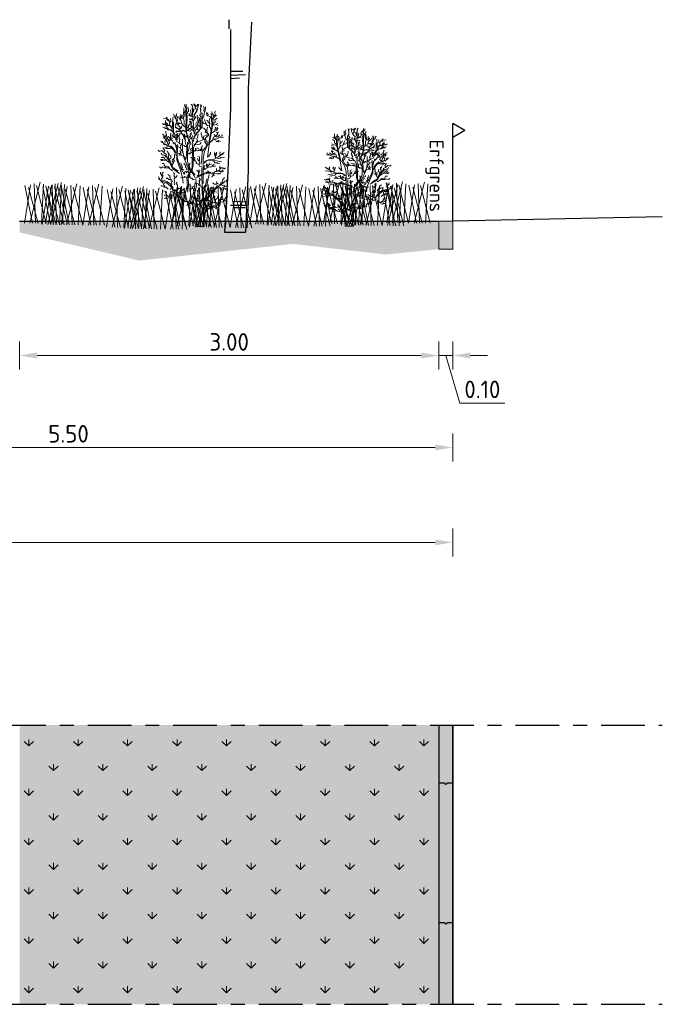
# Model space of a CAD drawing. Header units: metres. Extents: x 104013 to 108981, y 427946 to 428479.
# Tile 231 of 256: x 108883 to 108888, y 428212 to 428219. Entities that reach past the tile are written whole.
import ezdxf

# ---------------------------------------------------------------- set-up
doc = ezdxf.new("R2010")
doc.units = ezdxf.units.M
doc.linetypes.add('CENTER', pattern=[2, 1.25, -0.25, 0.25, -0.25])
doc.linetypes.add('XX-AFBREEK', pattern=[7, 4, -1, 1, -1])
doc.layers.get('DefPoints').update_dxf_attribs({"color": 211, "lineweight": 18})
for name, color, linetype, lineweight in [('N-WE-GR-BOOM-SD', 90, 'Continuous', 25), ('N-WE-GR-KRUIDEN-AD-50', 92, 'Continuous', 18), ('N-WE-OG-BEBOUWING_WONINGBOUW-GD', 7, 'Continuous', 18), ('N-WE-OG-TERREIN_ERF-SD', 7, 'Continuous', 25), ('N-WE-VH-KANTOPSLUITING_ELEMENT_INRITBAND-SD', 252, 'Continuous', 25), ('N-WE-VH-KANTVERHARDING-M', 7, 'Continuous', 18), ('N-WE-VH-VERHARDING-GD', 7, 'Continuous', 25), ('N-XX-VH-KANTOPSLUITING_OPSLUITBAND-SD', 150, 'Continuous', 0), ('X-XX-AL-AFBREEKLIJN-GD', 7, 'XX-AFBREEK', 25), ('X-XX-AL-T25', 7, 'Continuous', 25)]:
    doc.layers.add(name, color=color, linetype=linetype, lineweight=lineweight)
doc.layers.add('N-WE-GR-GRAS_GAZON-V', color=7, linetype='Continuous', lineweight=18, true_color=0xdbffb8)
doc.layers.add('N-WE-GR-HEESTER-SD', color=7, linetype='Continuous', lineweight=0, true_color=0x00c700)
doc.styles.add('NLCS-ISO-M50-T25', font='NLCS-ISO.ttf', dxfattribs={"height": 0.125})
doc.dimstyles.new('NLCS-M50-T25-PIJL_l2_h1', dxfattribs={"dimscale": 0.05, "dimtxt": 2.5, "dimasz": 2.5, "dimexe": 2, "dimexo": 2, "dimgap": 0.7, "dimtad": 1, "dimzin": 0, "dimdsep": 46, "dimtxsty": 'NLCS-ISO-M50-T25', "dimcen": 2.5, "dimdle": 2, "dimclrd": 256, "dimclre": 256, "dimclrt": 256, "dimadec": 1, "dimazin": 0, "dimtfac": 1, "dimtofl": 0, "dimtmove": 1, "dimatfit": 0, "dimfxl": 2, "dimfxlon": 1, "dimtfillclr": 256, "dimtolj": 1, "dimtzin": 0, "dimlwd": 18, "dimlwe": 18, "dimarcsym": 0})

# ---------------------------------------------------------------- blocks, each defined once
blk = doc.blocks.new('SGR-BOOM_S02_G_ZIJ-D')
at = {"ltscale": 0.1}
blk.add_line((-0.124, 0), (0.124, 0), dxfattribs=at)
at = {"flags": 128}
for points in [[(-0.069, 2.912), (-0.069, 3.041)], [(0.195, 3.007), (0.159, 2.05), (0.159, 0.881), (0.124, 0)], [(-0.053, 2.9), (-0.053, 1.767), (-0.089, 0.774), (-0.124, 0)], [(-0.054, 2.249), (0.126, 2.257)], [(-0.047, 2.304), (0.095, 2.304)], [(-0.047, 2.201), (0.055, 2.21)], [(-0.054, 0.386), (0.142, 0.386)], [(-0.031, 0.442), (0.142, 0.434)], [(-0.018, 0.349), (0.124, 0.349)]]:
    blk.add_lwpolyline(points, dxfattribs=at)
blk = doc.blocks.new('SGR-HEESTER_S01_A_ZIJ-D')
blk.add_line((0.203, 0), (-0.15, 0))
at = {"flags": 128}
for points in [[(-0.662, 5.283), (-0.662, 5.408), (-0.751, 5.484), (-0.755, 5.653)], [(-0.679, 5.711), (-0.711, 5.734), (-0.715, 5.81)], [(-0.711, 5.466), (-0.644, 5.564), (-0.67, 5.667), (-0.648, 5.765), (-0.648, 5.836)], [(-0.639, 5.6), (-0.603, 5.644), (-0.617, 5.725)], [(-0.599, 5.439), (-0.527, 5.506), (-0.55, 5.667)], [(-0.344, 5.519), (-0.349, 5.618), (-0.34, 5.747), (-0.402, 5.841)], [(-0.261, 4.396), (-0.308, 5.017), (-0.34, 5.399), (-0.324, 5.654)], [(-0.228, 5.747), (-0.255, 5.801), (-0.29, 5.845)], [(-0.161, 5.475), (-0.152, 5.546), (-0.17, 5.609), (-0.21, 5.658), (-0.21, 5.787), (-0.237, 5.836)], [(-0.21, 5.394), (-0.134, 5.497), (-0.08, 5.653), (-0.094, 5.836)], [(-0.197, 5.702), (-0.156, 5.743), (-0.161, 5.792)], [(-0.076, 5.729), (-0.053, 5.787), (-0.049, 5.832)], [(0.045, 5.542), (0.045, 5.618), (0.054, 5.689), (0.027, 5.814)], [(0.054, 5.653), (0.072, 5.685), (0.072, 5.734), (0.09, 5.801)], [(0.143, 5.14), (0.206, 5.238), (0.219, 5.399), (0.273, 5.492), (0.277, 5.698)], [(0.237, 5.457), (0.197, 5.528), (0.219, 5.635), (0.201, 5.711), (0.179, 5.743)], [(-1.529, 5.095), (-1.541, 5.164), (-1.594, 5.214)], [(-1.106, 4.061), (-1.313, 4.571), (-1.297, 4.874), (-1.281, 5.192)], [(-1.207, 5.238), (-1.207, 5.305), (-1.252, 5.367)], [(-1.144, 5.126), (-1.158, 5.184), (-1.194, 5.216), (-1.229, 5.256)], [(-1.131, 5.238), (-1.095, 5.283), (-1.109, 5.323), (-1.086, 5.385)], [(-0.67, 4.729), (-0.805, 4.813), (-0.831, 4.894), (-1.082, 4.974), (-1.131, 5.144), (-1.131, 5.305)], [(-1.082, 5.019), (-1.051, 5.064), (-1.073, 5.126), (-1.037, 5.26)], [(-0.912, 5.073), (-0.948, 5.122), (-0.966, 5.171), (-1.01, 5.193)], [(-0.863, 4.921), (-0.885, 5.046), (-0.907, 5.117), (-0.921, 5.211), (-0.939, 5.278)], [(-0.903, 5.157), (-0.903, 5.216), (-0.912, 5.269)], [(-0.787, 5.126), (-0.849, 5.157), (-0.876, 5.283), (-0.89, 5.354)], [(-0.72, 4.773), (-0.755, 4.818), (-0.742, 4.898), (-0.742, 5.041), (-0.8, 5.207), (-0.805, 5.327)], [(-0.778, 5.184), (-0.738, 5.247), (-0.742, 5.332), (-0.738, 5.43)], [(-0.746, 5.345), (-0.773, 5.381), (-0.773, 5.457)], [(-0.5, 4.013), (-0.659, 4.523), (-0.643, 5.288), (-0.627, 5.574)], [(-0.608, 5.14), (-0.586, 5.251), (-0.608, 5.327), (-0.523, 5.546)], [(-0.469, 5.283), (-0.527, 5.287)], [(-0.38, 5.251), (-0.465, 5.309), (-0.514, 5.39)], [(-0.353, 5.238), (-0.402, 5.35), (-0.429, 5.555)], [(-0.331, 5.421), (-0.286, 5.506), (-0.286, 5.577), (-0.223, 5.595)], [(-0.295, 5.023), (-0.246, 5.122), (-0.259, 5.242), (-0.214, 5.39)], [(-0.241, 5.323), (-0.268, 5.376)], [(-0.232, 5.144), (-0.183, 5.193), (-0.201, 5.247)], [(-0.229, 4.3), (0.122, 4.746), (0.122, 5.415)], [(0.058, 5.24), (0.058, 4.698), (-0.181, 4.396)], [(-0.058, 4.965), (-0.085, 5.032), (-0.08, 5.126), (-0.121, 5.18)], [(0.045, 4.965), (0.005, 5.073), (-0.018, 5.18), (-0.112, 5.233), (-0.112, 5.305)], [(0.081, 5.207), (0.009, 5.287), (0.023, 5.376)], [(0.036, 5.345), (0.081, 5.408), (0.04, 5.519), (0.072, 5.586)], [(0.599, 4.952), (0.573, 5.019), (0.568, 5.104), (0.497, 5.251), (0.367, 5.278), (0.327, 5.434)], [(0.389, 5.278), (0.412, 5.341), (0.371, 5.417)], [(0.377, 3.296), (0.441, 3.79), (0.521, 4.236), (0.616, 4.778), (0.648, 5.351)], [(0.573, 5.336), (0.528, 5.381)], [(0.577, 5.117), (0.573, 5.224), (0.559, 5.278), (0.617, 5.39), (0.568, 5.479)], [(0.64, 5.09), (0.662, 5.153), (0.702, 5.216), (0.81, 5.314)], [(0.702, 5.22), (0.698, 5.278), (0.742, 5.323), (0.733, 5.412), (0.742, 5.519)], [(-1.594, 4.83), (-1.644, 4.865), (-1.717, 4.861), (-1.771, 4.918)], [(-1.314, 4.523), (-1.387, 4.608), (-1.495, 4.615), (-1.587, 4.692), (-1.752, 4.738)], [(-1.456, 5.026), (-1.533, 5.076), (-1.575, 5.129), (-1.729, 5.145)], [(-1.322, 4.65), (-1.36, 4.738), (-1.422, 4.807), (-1.548, 4.803), (-1.652, 4.949)], [(-1.568, 4.911), (-1.625, 4.968), (-1.629, 5.056)], [(-1.472, 4.627), (-1.51, 4.677), (-1.56, 4.765), (-1.614, 4.773)], [(-1.46, 4.815), (-1.518, 4.819), (-1.552, 4.934)], [(-1.329, 4.719), (-1.387, 4.792), (-1.445, 4.865), (-1.422, 4.976), (-1.487, 5.114)], [(-1.414, 4.961), (-1.379, 5.003), (-1.383, 5.145)], [(-1.09, 4.204), (-1.249, 4.523), (-1.249, 4.778), (-1.249, 4.985)], [(-1.127, 4.738), (-1.171, 4.813), (-1.14, 4.889)], [(-1.006, 4.635), (-1.104, 4.684), (-1.167, 4.742)], [(-0.921, 4.907), (-1.024, 4.907), (-1.077, 4.898), (-1.135, 4.947)], [(-0.675, 4.519), (-0.778, 4.586), (-0.894, 4.55), (-1.1, 4.72)], [(-0.988, 4.894), (-1.042, 4.84), (-1.091, 4.854)], [(-0.921, 4.586), (-0.952, 4.653), (-0.912, 4.72), (-1.01, 4.818)], [(-0.93, 4.657), (-0.867, 4.697), (-0.849, 4.791)], [(-0.532, 4.157), (-0.627, 4.491), (-0.611, 4.889), (-0.595, 5.144)], [(-0.608, 4.531), (-0.581, 4.592), (-0.527, 4.592), (-0.504, 4.646), (-0.381, 4.719), (-0.339, 4.803)], [(-0.542, 4.615), (-0.569, 4.7), (-0.523, 4.753), (-0.535, 4.845)], [(-0.34, 5.059), (-0.38, 5.131), (-0.447, 5.09), (-0.487, 5.135)], [(-0.416, 4.822), (-0.478, 4.854), (-0.483, 4.898)], [(-0.299, 4.581), (-0.317, 4.684), (-0.398, 4.778), (-0.402, 4.894), (-0.478, 5.014)], [(-0.393, 4.903), (-0.398, 4.979), (-0.442, 5.023)], [(-0.255, 4.639), (-0.205, 4.738), (-0.179, 4.742), (-0.098, 4.836), (-0.049, 4.961), (-0.027, 5.104)], [(-0.161, 4.818), (-0.183, 4.898), (-0.147, 4.961)], [(-0.143, 4.639), (-0.098, 4.684), (-0.098, 4.755)], [(0.023, 4.684), (0.023, 4.755), (-0.031, 4.791), (-0.085, 4.894), (-0.129, 4.983)], [(0.184, 4.693), (0.081, 4.724), (0.018, 4.805), (0.027, 4.93), (-0.013, 4.974)], [(0.304, 4.872), (0.273, 4.907), (0.228, 4.898), (0.17, 4.916), (0.166, 4.997)], [(0.528, 4.595), (0.519, 4.688), (0.47, 4.733), (0.456, 4.791), (0.358, 4.822), (0.282, 4.947), (0.237, 5.095)], [(0.283, 4.125), (0.283, 4.229), (0.322, 4.254), (0.373, 4.435), (0.347, 4.59), (0.373, 4.745)], [(0.474, 4.916), (0.447, 4.947), (0.412, 4.965), (0.38, 5.046), (0.331, 5.068)], [(0.425, 3.886), (0.505, 4.348), (0.585, 4.73), (0.585, 4.937)], [(0.483, 4.76), (0.47, 4.809), (0.483, 4.903), (0.461, 5.019), (0.474, 5.144)], [(0.645, 4.823), (0.683, 4.931), (0.737, 4.98), (0.731, 5.088), (0.834, 5.169)], [(0.667, 4.829), (0.786, 4.856), (0.883, 4.813)], [(0.721, 4.553), (0.721, 4.618), (0.791, 4.683), (0.748, 4.742)], [(0.796, 4.872), (0.867, 4.91)], [(0.823, 4.607), (0.867, 4.677), (0.856, 4.737)], [(-1.574, 4.055), (-1.62, 4.125), (-1.639, 4.177), (-1.714, 4.205), (-1.714, 4.354), (-1.775, 4.401)], [(-1.681, 4.214), (-1.662, 4.261), (-1.662, 4.326)], [(-1.571, 4.665), (-1.629, 4.677), (-1.679, 4.684)], [(-1.122, 3.376), (-1.265, 3.663), (-1.504, 3.87), (-1.632, 4.332)], [(-1.597, 4.261), (-1.578, 4.349), (-1.616, 4.457), (-1.616, 4.55)], [(-1.461, 4.051), (-1.485, 4.107), (-1.485, 4.153), (-1.536, 4.186), (-1.536, 4.27)], [(-1.195, 3.92), (-1.256, 3.995), (-1.284, 4.032), (-1.293, 4.093), (-1.382, 4.116), (-1.387, 4.2), (-1.49, 4.27), (-1.508, 4.312)], [(-1.49, 3.901), (-1.433, 3.981), (-1.447, 4.069), (-1.382, 4.256), (-1.396, 4.359), (-1.373, 4.443)], [(-1.345, 4.121), (-1.317, 4.191), (-1.349, 4.228), (-1.307, 4.293)], [(-1.048, 4.131), (-1.088, 4.167), (-1.111, 4.22), (-1.219, 4.243), (-1.302, 4.364), (-1.344, 4.359)], [(-0.999, 4.535), (-1.068, 4.535), (-1.118, 4.504), (-1.164, 4.512)], [(-0.757, 4.554), (-0.93, 4.508), (-1.018, 4.55), (-1.126, 4.542)], [(-1.059, 4.286), (-1.092, 4.324), (-1.114, 4.412)], [(-1.078, 4.199), (-1.04, 4.288), (-1.069, 4.393), (-1.031, 4.429)], [(-1.033, 4.328), (-0.97, 4.359), (-0.938, 4.385)], [(-0.952, 3.999), (-0.961, 4.074), (-0.943, 4.139), (-0.975, 4.186), (-0.98, 4.279), (-0.999, 4.317)], [(-0.865, 4.523), (-0.892, 4.423), (-0.969, 4.45)], [(-0.585, 4.243), (-0.661, 4.304), (-0.753, 4.331), (-0.869, 4.435)], [(-0.6, 4.281), (-0.646, 4.312), (-0.684, 4.328), (-0.761, 4.343), (-0.811, 4.389), (-0.861, 4.446)], [(-0.756, 4.293), (-0.779, 4.335), (-0.803, 4.377), (-0.789, 4.41)], [(-0.606, 3.831), (-0.653, 3.925), (-0.667, 3.995), (-0.695, 4.037), (-0.681, 4.111), (-0.756, 4.219), (-0.723, 4.303), (-0.723, 4.424)], [(-0.714, 4.167), (-0.686, 4.209), (-0.7, 4.261), (-0.676, 4.293)], [(-0.581, 4.569), (-0.523, 4.562), (-0.446, 4.546), (-0.404, 4.577)], [(-0.399, 4.188), (-0.468, 4.222), (-0.468, 4.291), (-0.571, 4.332)], [(-0.326, 4.581), (-0.384, 4.617), (-0.46, 4.693), (-0.496, 4.675)], [(-0.324, 3.906), (-0.344, 4.071), (-0.406, 4.263), (-0.468, 4.387), (-0.44, 4.455)], [(-0.42, 4.353), (-0.406, 4.38), (-0.392, 4.483)], [(-0.324, 4.057), (-0.289, 4.105), (-0.303, 4.202), (-0.344, 4.339)], [(-0.276, 4.195), (-0.227, 4.222), (-0.255, 4.284), (-0.227, 4.332)], [(-0.274, 3.865), (-0.22, 3.901), (-0.158, 3.988), (-0.104, 4.042), (0.04, 4.085), (0.163, 4.146), (0.196, 4.298), (0.283, 4.331)], [(-0.221, 4.394), (-0.234, 4.442), (-0.234, 4.504), (-0.2, 4.572)], [(-0.232, 4.595), (-0.161, 4.626), (-0.107, 4.621), (-0.076, 4.648)], [(-0.158, 4.02), (-0.108, 4.081), (-0.126, 4.179), (-0.082, 4.287), (-0.072, 4.399)], [(0.309, 3.815), (0.322, 3.919), (0.244, 4.022), (0.244, 4.125), (0.115, 4.241), (0.076, 4.409), (0.076, 4.487)], [(0.347, 4.448), (0.27, 4.5), (0.309, 4.577), (0.205, 4.68)], [(0.347, 4.28), (0.425, 4.345), (0.425, 4.435)], [(0.503, 3.996), (0.58, 4.086), (0.619, 4.086), (0.658, 4.254), (0.774, 4.293), (0.851, 4.396), (0.8, 4.5)], [(0.575, 4.451), (0.677, 4.532), (0.818, 4.569), (0.802, 4.672)], [(0.658, 4.125), (0.735, 4.177), (0.813, 4.164), (0.942, 4.241), (1.136, 4.254)], [(0.72, 4.289), (0.738, 4.343), (0.702, 4.379)], [(0.787, 4.254), (0.877, 4.28), (0.968, 4.371)], [(0.85, 4.428), (0.881, 4.468), (0.872, 4.513)], [(0.968, 4.254), (1.071, 4.319), (1.084, 4.383)], [(-1.499, 3.827), (-1.546, 3.836), (-1.606, 3.906), (-1.709, 3.906), (-1.765, 4.055), (-1.863, 4.06)], [(-1.756, 3.985), (-1.789, 4.009), (-1.817, 4.009)], [(-1.694, 3.568), (-1.666, 3.624), (-1.732, 3.709), (-1.732, 3.765)], [(-1.653, 3.92), (-1.662, 3.948), (-1.644, 4.023), (-1.681, 4.088)], [(-1.391, 3.719), (-1.485, 3.719), (-1.62, 3.78)], [(-1.138, 3.519), (-1.265, 3.726), (-1.377, 3.838)], [(-0.787, 2.054), (-0.819, 2.34), (-0.93, 2.723), (-1.09, 3.169), (-1.09, 3.647), (-1.185, 4.013)], [(-0.819, 2.595), (-1.026, 3.121), (-1.074, 3.296), (-1.058, 3.711), (-1.122, 3.886)], [(-0.616, 3.789), (-0.653, 3.836), (-0.681, 3.789), (-0.742, 3.864), (-0.849, 3.897), (-0.873, 3.943), (-0.938, 3.939), (-0.994, 4.009), (-1.111, 4.065)], [(-0.807, 3.504), (-0.84, 3.57), (-0.863, 3.635), (-0.896, 3.677), (-0.929, 3.766), (-1.046, 3.794), (-1.055, 3.911)], [(-0.905, 3.738), (-0.915, 3.803), (-0.901, 3.836), (-0.905, 3.878)], [(-0.611, 3.774), (-0.627, 3.376), (-0.659, 3.185), (-0.771, 3.376), (-0.819, 3.663), (-0.819, 3.918), (-0.819, 4.157)], [(-0.564, 1.624), (-0.611, 2.356), (-0.356, 2.787), (-0.34, 3.886)], [(-0.571, 3.893), (-0.571, 3.954), (-0.585, 4.023)], [(-0.213, 2.436), (-0.388, 2.659), (-0.5, 2.802), (-0.579, 3.089), (-0.579, 3.503), (-0.579, 3.87)], [(-0.55, 3.92), (-0.502, 3.996), (-0.53, 4.078), (-0.475, 4.133), (-0.454, 4.188)], [(-0.55, 3.577), (-0.53, 3.646), (-0.495, 3.735), (-0.502, 3.817), (-0.447, 3.9), (-0.379, 3.941)], [(-0.516, 1.799), (-0.548, 2.277), (-0.516, 2.5), (-0.356, 2.675), (-0.308, 2.914), (-0.292, 3.36), (-0.292, 3.742), (-0.245, 3.854)], [(-0.447, 3.941), (-0.44, 4.003), (-0.475, 4.044), (-0.475, 4.099)], [(-0.198, 3.894), (-0.097, 3.915), (0.015, 3.93), (0.069, 3.998)], [(0.02, 3.646), (0.089, 3.714), (0.089, 3.776), (0.137, 3.845)], [(0.074, 2.962), (0.106, 3.264), (0.122, 3.551), (0.282, 3.774)], [(0.17, 2.038), (0.17, 2.484), (0.17, 3.233), (0.234, 3.567), (0.361, 3.838)], [(0.395, 3.865), (0.357, 3.898), (0.353, 4.027), (0.303, 4.105)], [(0.761, 4.138), (0.813, 4.035), (0.903, 4.099), (0.994, 4.048)], [(0.859, 4.061), (0.912, 4.017)], [(-1.515, 3.23), (-1.6, 3.38), (-1.581, 3.436), (-1.694, 3.512), (-1.807, 3.615), (-1.91, 3.577), (-1.976, 3.634)], [(-1.6, 3.295), (-1.656, 3.38), (-1.722, 3.408), (-1.807, 3.408), (-1.835, 3.493)], [(-1.701, 3.265), (-1.748, 3.282), (-1.792, 3.285), (-1.832, 3.292)], [(-1.584, 3.151), (-1.607, 3.188), (-1.627, 3.185), (-1.671, 3.222), (-1.685, 3.275), (-1.762, 3.316)], [(-1.518, 3.71), (-1.592, 3.71), (-1.634, 3.738), (-1.686, 3.742)], [(-0.962, 2.516), (-1.281, 2.739), (-1.488, 3.137), (-1.6, 3.344)], [(-1.476, 3.386), (-1.479, 3.443), (-1.469, 3.48), (-1.513, 3.531), (-1.547, 3.598)], [(-1.026, 2.627), (-1.281, 2.802), (-1.409, 3.105), (-1.52, 3.296)], [(-1.463, 3.225), (-1.493, 3.312), (-1.459, 3.406), (-1.463, 3.514)], [(-1.431, 3.211), (-1.355, 3.267), (-1.384, 3.342), (-1.355, 3.38)], [(-1.252, 3.07), (-1.195, 3.126), (-1.261, 3.192), (-1.195, 3.267), (-1.205, 3.371), (-1.205, 3.427)], [(-0.818, 3.378), (-0.88, 3.405), (-0.942, 3.419), (-0.942, 3.474), (-1.011, 3.481)], [(-0.928, 3.392), (-0.99, 3.392)], [(-0.88, 3.426), (-0.901, 3.481), (-0.901, 3.522), (-0.949, 3.604)], [(-0.229, 2.34), (-0.34, 2.532), (-0.532, 2.755), (-0.787, 3.36)], [(-0.578, 3.447), (-0.475, 3.508), (-0.489, 3.453), (-0.406, 3.529), (-0.31, 3.563), (-0.2, 3.632), (-0.2, 3.714), (-0.104, 3.749), (-0.042, 3.714)], [(0.103, 2.81), (0.098, 2.841), (0.009, 2.857), (-0.033, 2.956), (-0.132, 2.998), (-0.164, 3.035), (-0.169, 3.103), (-0.263, 3.15), (-0.341, 3.249), (-0.43, 3.291)], [(-0.413, 3.55), (-0.406, 3.618), (-0.427, 3.673), (-0.392, 3.728)], [(-0.211, 3.139), (-0.237, 3.191), (-0.232, 3.233), (-0.247, 3.306)], [(-0.221, 3.591), (-0.152, 3.646), (-0.138, 3.618), (-0.083, 3.598), (-0.015, 3.646), (0.061, 3.611), (0.143, 3.694)], [(-0.012, 2.956), (-0.028, 3.019), (0.014, 3.045), (-0.007, 3.144), (-0.007, 3.317), (-0.08, 3.354)], [(0.218, 3.073), (0.457, 3.185), (0.648, 3.169), (0.904, 3.312), (1.111, 3.487)], [(0.396, 3.322), (0.449, 3.364), (0.449, 3.406), (0.517, 3.469), (0.527, 3.542)], [(0.742, 3.401), (0.71, 3.442), (0.71, 3.531)], [(0.768, 3.265), (0.726, 3.354), (0.81, 3.421), (0.763, 3.495)], [(0.799, 3.469), (0.799, 3.536)], [(0.841, 3.254), (0.946, 3.244), (1.008, 3.291), (1.087, 3.296), (1.186, 3.291)], [(0.967, 3.395), (0.988, 3.432), (0.961, 3.479), (0.988, 3.552)], [(1.05, 3.411), (1.124, 3.448), (1.129, 3.489), (1.176, 3.531)], [(-1.675, 2.816), (-1.769, 2.835), (-1.835, 2.779), (-1.91, 2.844)], [(-1.459, 3.043), (-1.533, 3.114), (-1.597, 3.151), (-1.695, 3.161), (-1.755, 3.198), (-1.866, 3.185)], [(-1.728, 3.164), (-1.769, 3.141), (-1.816, 3.148), (-1.853, 3.121)], [(-1.628, 2.835), (-1.685, 2.938), (-1.703, 2.995), (-1.788, 2.995)], [(-1.441, 2.802), (-1.52, 2.85), (-1.616, 2.834)], [(-1.327, 2.901), (-1.252, 3.032), (-1.308, 3.107), (-1.289, 3.211)], [(-0.753, 2.675), (-0.866, 2.769), (-0.819, 2.844), (-0.866, 2.91), (-0.894, 3.032)], [(-0.791, 2.562), (-0.64, 2.638), (-0.64, 2.553), (-0.546, 2.638), (-0.546, 2.76), (-0.471, 2.816), (-0.499, 2.938), (-0.452, 3.013)], [(-0.603, 2.703), (-0.64, 2.788), (-0.678, 2.844), (-0.659, 2.919), (-0.744, 2.966), (-0.744, 3.032)], [(-0.028, 3.108), (-0.09, 3.171), (-0.08, 3.218), (-0.111, 3.239)], [(0.179, 2.706), (0.238, 2.724), (0.3, 2.734), (0.3, 2.768), (0.361, 2.786), (0.364, 2.838), (0.472, 2.949), (0.561, 2.965)], [(0.201, 2.718), (0.226, 2.755), (0.213, 2.795), (0.223, 2.841), (0.232, 2.909)], [(0.218, 3.01), (0.345, 3.137), (0.473, 3.153), (0.601, 3.137), (0.808, 3.121), (1.047, 3.073)], [(0.333, 2.86), (0.306, 2.909), (0.333, 2.961), (0.327, 3.001)], [(0.337, 2.872), (0.367, 2.903), (0.358, 2.943), (0.377, 2.961)], [(0.374, 2.814), (0.472, 2.838), (0.518, 2.823), (0.645, 2.875), (0.752, 2.869)], [(0.441, 2.94), (0.463, 2.968), (0.451, 2.995), (0.466, 3.038)], [(0.586, 2.869), (0.617, 2.909), (0.638, 2.943), (0.679, 2.934), (0.688, 2.965)], [(0.663, 3.113), (0.71, 3.082), (0.705, 3.04), (0.857, 3.035), (0.851, 2.998), (0.972, 2.977)], [(0.961, 2.742), (0.977, 2.789), (0.956, 2.815), (0.982, 2.857)], [(-1.882, 2.224), (-1.957, 2.384)], [(-1.779, 2.186), (-1.816, 2.29), (-1.75, 2.356), (-1.873, 2.525), (-1.863, 2.581)], [(-1.76, 2.403), (-1.75, 2.468), (-1.779, 2.534), (-1.722, 2.581)], [(-1.297, 2.643), (-1.488, 2.787), (-1.696, 2.787)], [(-1.384, 2.28), (-1.421, 2.337), (-1.421, 2.412), (-1.515, 2.468)], [(-1.177, 2.346), (-1.224, 2.421), (-1.195, 2.487), (-1.252, 2.572)], [(-1.195, 1.989), (-1.214, 2.092), (-1.205, 2.13), (-1.214, 2.28), (-1.13, 2.337), (-1.064, 2.421)], [(-0.236, 2.243), (-0.339, 2.233), (-0.349, 2.309), (-0.386, 2.28), (-0.49, 2.327), (-0.546, 2.327), (-0.678, 2.356), (-0.725, 2.374), (-0.753, 2.337), (-0.904, 2.356)], [(-0.763, 2.515), (-0.716, 2.553), (-0.706, 2.468)], [(-0.433, 2.346), (-0.499, 2.403), (-0.452, 2.468), (-0.528, 2.553), (-0.537, 2.609)], [(-0.181, 2.309), (0.345, 2.532), (0.601, 2.532), (0.935, 2.484)], [(-0.054, 2.559), (-0.064, 2.622), (-0.096, 2.648), (-0.143, 2.679)], [(-0.117, 2.356), (0.074, 2.468), (0.313, 2.563), (0.537, 2.563)], [(-0.111, 2.397), (-0.033, 2.47), (-0.059, 2.522), (-0.028, 2.569), (-0.054, 2.658), (-0.017, 2.721)], [(-0.022, 2.611), (-0.012, 2.637), (0.03, 2.653)], [(0.154, 0), (0.202, 0.413), (0.282, 0.954), (0.122, 1.544), (0.106, 2.771)], [(0.186, 1.783), (0.345, 1.958), (0.409, 2.261), (0.457, 2.468)], [(0.313, 2.585), (0.459, 2.622), (0.375, 2.658)], [(0.611, 2.439), (0.6, 2.413), (0.621, 2.376), (0.574, 2.345)], [(0.642, 2.517), (0.679, 2.465), (0.6, 2.465), (0.731, 2.418)], [(0.606, 2.559), (0.71, 2.559), (0.731, 2.616), (0.825, 2.622), (0.899, 2.653), (0.961, 2.695), (0.982, 2.752), (1.019, 2.799), (1.118, 2.799)], [(0.726, 2.528), (0.831, 2.507), (0.909, 2.517), (0.946, 2.533), (1.019, 2.501)], [(0.831, 2.643), (0.81, 2.684), (0.81, 2.721), (0.804, 2.768)], [(0.893, 2.627), (0.988, 2.627), (1.014, 2.585), (1.082, 2.627), (1.16, 2.627)], [(1.05, 2.627), (1.097, 2.664), (1.092, 2.695)], [(1.056, 2.773), (1.118, 2.779), (1.165, 2.742), (1.228, 2.789)], [(-1.201, 1.687), (-1.329, 1.847), (-1.584, 2.101), (-1.823, 2.165), (-1.967, 2.277)], [(-1.638, 2.064), (-1.741, 2.064), (-1.826, 2.139), (-1.854, 2.121)], [(-1.496, 1.782), (-1.591, 1.867), (-1.685, 1.867), (-1.797, 1.942), (-1.845, 1.942)], [(-1.265, 1.831), (-1.409, 2.022), (-1.536, 2.133), (-1.744, 2.197)], [(-1.666, 1.895), (-1.685, 1.951), (-1.732, 1.998)], [(-1.299, 2.139), (-1.374, 2.243), (-1.468, 2.243), (-1.562, 2.318), (-1.6, 2.29)], [(-1.412, 1.754), (-1.337, 1.829), (-1.365, 1.895), (-1.327, 2.008), (-1.355, 2.149)], [(-1.296, 1.632), (-1.203, 1.581), (-1.186, 1.691), (-1.092, 1.725), (-1.007, 1.809), (-0.957, 1.809), (-0.931, 1.809), (-0.863, 1.894)], [(-1.084, 1.759), (-1.084, 1.826), (-1.058, 1.886), (-1.05, 1.962), (-1.118, 2.038), (-1.067, 2.115)], [(-0.405, 1.867), (-0.443, 1.933), (-0.452, 1.998), (-0.49, 2.027)], [(-0.49, 1.735), (-0.405, 1.829), (-0.358, 1.801), (-0.33, 1.895), (-0.283, 1.923)], [(-0.213, 2.086), (-0.261, 1.735), (-0.34, 1.432)], [(-0.261, 1.496), (-0.149, 1.926), (-0.181, 2.261)], [(0.161, 1.806), (0.124, 1.885), (0.072, 1.874), (0.046, 1.932), (-0.033, 1.953), (-0.069, 2.047), (-0.153, 2.062)], [(0.014, 1.968), (-0.007, 2.088), (-0.012, 2.141), (-0.038, 2.172), (0.035, 2.214), (-0.017, 2.313)], [(0.186, 1.862), (0.282, 1.974), (0.345, 2.261)], [(0.856, 1.958), (0.585, 1.608), (0.313, 1.305), (0.266, 1.225)], [(0.313, 1.193), (0.489, 1.48), (0.696, 1.719), (0.856, 1.878), (1.159, 2.086)], [(0.435, 1.691), (0.375, 1.759), (0.435, 1.818), (0.401, 1.869), (0.401, 1.911), (0.409, 1.987)], [(0.825, 2.013), (0.698, 2.013), (0.647, 2.064), (0.613, 2.064)], [(0.613, 1.699), (0.681, 1.767), (0.638, 1.843), (0.672, 1.886)], [(0.901, 2.021), (0.808, 2.072), (0.817, 2.149)], [(0.944, 1.962), (1.029, 2.038), (1.02, 2.089), (1.113, 2.14), (1.088, 2.199), (1.19, 2.326)], [(1.054, 1.945), (1.156, 1.962), (1.215, 1.903), (1.292, 1.928)], [(1.096, 2.098), (1.19, 2.115), (1.198, 2.174), (1.266, 2.149), (1.317, 2.225)], [(-1.559, 1.445), (-1.559, 1.487), (-1.601, 1.572), (-1.584, 1.64), (-1.72, 1.699)], [(-1.415, 1.454), (-1.466, 1.394), (-1.525, 1.47), (-1.567, 1.437), (-1.669, 1.479), (-1.686, 1.504)], [(-1.313, 1.528), (-1.329, 1.321), (-1.393, 1.671)], [(-1.186, 1.555), (-1.118, 1.547), (-1.075, 1.572), (-1.007, 1.623), (-0.923, 1.598), (-0.863, 1.648), (-0.744, 1.581)], [(-0.498, 1.182), (-0.566, 1.131), (-0.617, 1.182), (-0.719, 1.165), (-0.795, 1.157), (-0.795, 1.301), (-0.846, 1.36), (-0.973, 1.377), (-0.982, 1.445)], [(-0.94, 1.665), (-0.872, 1.733), (-0.804, 1.725), (-0.711, 1.801)], [(-0.898, 1.257), (-0.93, 1.464), (-0.898, 1.624), (-0.851, 1.799)], [(-0.711, 1.233), (-0.66, 1.335), (-0.719, 1.377), (-0.677, 1.445)], [(-0.085, 0.046), (0.026, 0.461), (0.17, 0.875), (0.298, 1.353), (0.409, 1.624)], [(0.203, 0), (0.218, 0.014), (0.218, 0.19), (0.266, 0.604), (0.329, 0.875), (0.345, 0.97), (0.282, 1.114), (0.186, 1.4), (0.17, 1.719)], [(0.392, 1.581), (0.443, 1.665), (0.52, 1.691), (0.503, 1.793), (0.554, 1.852)], [(0.409, 1.564), (0.477, 1.64), (0.52, 1.632), (0.604, 1.674), (0.681, 1.665), (0.825, 1.632)], [(0.74, 1.276), (0.715, 1.352), (0.723, 1.394), (0.723, 1.437), (0.698, 1.462)], [(0.706, 1.157), (0.757, 1.208), (0.757, 1.284), (0.833, 1.335), (0.884, 1.454)], [(0.842, 1.835), (0.944, 1.86), (1.029, 1.809), (1.096, 1.843), (1.198, 1.801), (1.258, 1.767)], [(0.969, 1.818), (1.054, 1.767), (1.054, 1.725), (1.122, 1.733)], [(-1.482, 1.343), (-1.559, 1.309), (-1.635, 1.369), (-1.669, 1.326)], [(-0.485, 1.095), (-0.525, 1.138), (-0.565, 1.161), (-0.601, 1.225), (-0.667, 1.19), (-0.729, 1.239)], [(-0.364, 1.161), (-0.419, 1.083), (-0.459, 1.1), (-0.535, 1.045), (-0.584, 1.033), (-0.615, 1)], [(-0.15, 0), (-0.229, 0.158), (-0.324, 1.018), (-0.5, 1.273)], [(-0.168, 1.267), (-0.227, 1.326), (-0.278, 1.343), (-0.346, 1.403)], [(-0.329, 1.131), (-0.176, 1.064), (-0.151, 1.106), (-0.066, 1.03), (0.002, 1.047), (0.045, 0.92), (0.061, 1.013), (0.172, 1.021)], [(-0.085, 0.014), (-0.149, 0.237), (-0.165, 0.652), (-0.229, 1.05)], [(-0.006, 1.14), (-0.04, 1.208), (-0.1, 1.208), (-0.151, 1.326), (-0.218, 1.369)], [(-0.185, 1.14), (-0.176, 1.225), (-0.074, 1.233), (-0.091, 1.326), (-0.057, 1.343)], [(-0.032, 1.064), (0.011, 1.148), (0.053, 1.216), (0.053, 1.242), (0.138, 1.276)], [(0.308, 0.691), (0.392, 0.818), (0.477, 0.869), (0.486, 0.928), (0.562, 1.013)], [(0.333, 1.225), (0.401, 1.267), (0.469, 1.225), (0.647, 1.115), (0.732, 1.148), (0.825, 1.115), (0.952, 1.14), (1.012, 1.276), (1.105, 1.284)], [(0.46, 0.928), (0.443, 0.996), (0.443, 1.055), (0.426, 1.131)], [(0.443, 1.047), (0.52, 1.089), (0.486, 1.157), (0.554, 1.233), (0.579, 1.335)], [(0.486, 0.852), (0.587, 0.903), (0.681, 0.979), (0.783, 0.928)], [(0.672, 0.987), (0.757, 1.013), (0.833, 0.979), (0.859, 1.038), (0.986, 1.03)], [(0.706, 1.115), (0.85, 1.081), (0.952, 1.081), (1.02, 1.072)], [(0.944, 1.208), (0.944, 1.259), (1.02, 1.335), (1.003, 1.377)], [(1.003, 1.148), (1.113, 1.174), (1.207, 1.216), (1.224, 1.233)], [(1.164, 1.225), (1.19, 1.309), (1.258, 1.335), (1.232, 1.403)], [(0, 0), (0.058, 0.222), (0.138, 0.636), (0.202, 0.811), (0.234, 0.938)], [(0.63, 0.92), (0.766, 0.886), (0.791, 0.852), (0.867, 0.903)]]:
    blk.add_lwpolyline(points, dxfattribs=at)
blk = doc.blocks.new('bloemrijkmengsel')
for points in [[(0.0394, 0.001), (0.1028, 0.2972)], [(0.0786, 0.0019), (0.0597, 0.286)], [(0.1224, 0.003), (0.1269, 0.2842)], [(0.0579, 0.0014), (-0.0067, 0.27)], [(0, 0), (0.0333, 0.276)], [(0.0988, 0.0024), (0.021, 0.2569)], [(0.1557, 0.0038), (0.0769, 0.2727)]]:
    blk.add_lwpolyline(points)
blk = doc.blocks.new('SOG-ERFGRENS_RECHTS-D')
for p, q in [((0.433, 3.25), (0, 3.5)), ((0, 3), (0, 3.5)), ((0.433, 3.25), (0, 3)), ((0, 0), (0, 3))]:
    blk.add_line(p, q)
blk = doc.blocks.new('N-SVH-KANTOPSLUITING_OB_100X200-D')
blk.add_hatch(color=253).paths.add_polyline_path([(-0.1, -0.2), (0, -0.2), (0, 0), (-0.1, 0)])
at = {"flags": 128}
blk.add_lwpolyline([(-0.1, -0.2), (0, -0.2), (0, 0), (-0.1, 0)], close=True, dxfattribs=at)
blk = doc.blocks.new('*D2732')
at = {"layer": 'DefPoints', "color": 0, "transparency": 16777216}
for p in [(108861.3036, 428217.8883), (108886.3036, 428217.8883), (108886.3036, 428215.588)]:
    blk.add_point(p, dxfattribs=at)
at = {"layer": 'N-WE-VH-KANTVERHARDING-M', "lineweight": 18, "transparency": 16777216}
for p, q in [((108861.3036, 428215.688), (108861.3036, 428215.488)), ((108886.3036, 428215.688), (108886.3036, 428215.488)), ((108861.4286, 428215.588), (108886.1786, 428215.588))]:
    blk.add_line(p, q, dxfattribs=at)
at = {"layer": 'N-WE-VH-KANTVERHARDING-M', "transparency": 16777216}
for points in [[(108861.4286, 428215.6088), (108861.4286, 428215.5672), (108861.3036, 428215.588)], [(108886.1786, 428215.6088), (108886.1786, 428215.5672), (108886.3036, 428215.588)]]:
    blk.add_solid(points, dxfattribs=at)
at = {"layer": 'N-WE-VH-KANTVERHARDING-M', "transparency": 16777216, "insert": (108873.8036, 428215.6855), "char_height": 0.125, "attachment_point": 5, "style": 'NLCS-ISO-M50-T25'}
blk.add_mtext('\\A1;25.00', dxfattribs=at)
blk = doc.blocks.new('*D2796')
at = {"layer": 'DefPoints', "color": 0, "transparency": 16777216}
for p in [(108883.2036, 428217.8883), (108886.2036, 428217.8883), (108886.2036, 428216.9262)]:
    blk.add_point(p, dxfattribs=at)
at = {"layer": 'N-WE-VH-KANTVERHARDING-M', "lineweight": 18, "transparency": 16777216}
for p, q in [((108883.2036, 428217.0262), (108883.2036, 428216.8262)), ((108886.2036, 428217.0262), (108886.2036, 428216.8262)), ((108883.3286, 428216.9262), (108886.0786, 428216.9262))]:
    blk.add_line(p, q, dxfattribs=at)
at = {"layer": 'N-WE-VH-KANTVERHARDING-M', "transparency": 16777216}
for points in [[(108883.3286, 428216.9471), (108883.3286, 428216.9054), (108883.2036, 428216.9262)], [(108886.0786, 428216.9471), (108886.0786, 428216.9054), (108886.2036, 428216.9262)]]:
    blk.add_solid(points, dxfattribs=at)
at = {"layer": 'N-WE-VH-KANTVERHARDING-M', "transparency": 16777216, "insert": (108884.7036, 428217.0237), "char_height": 0.125, "attachment_point": 5, "style": 'NLCS-ISO-M50-T25'}
blk.add_mtext('\\A1;3.00', dxfattribs=at)
blk = doc.blocks.new('*D2797')
at = {"layer": 'DefPoints', "color": 0, "transparency": 16777216}
for p in [(108886.2036, 428217.8883), (108886.3036, 428217.8883), (108886.3036, 428216.9262)]:
    blk.add_point(p, dxfattribs=at)
at = {"layer": 'N-WE-VH-KANTVERHARDING-M', "lineweight": 18, "transparency": 16777216}
for p, q in [((108886.2036, 428217.0262), (108886.2036, 428216.8262)), ((108886.3036, 428217.0262), (108886.3036, 428216.8262)), ((108886.0786, 428216.9262), (108885.9536, 428216.9262)), ((108886.2036, 428216.9262), (108886.3036, 428216.9262)), ((108886.2536, 428216.9262), (108886.3556, 428216.5862)), ((108886.4286, 428216.9262), (108886.5536, 428216.9262)), ((108886.3556, 428216.5862), (108886.6756, 428216.5862))]:
    blk.add_line(p, q, dxfattribs=at)
at = {"layer": 'N-WE-VH-KANTVERHARDING-M', "transparency": 16777216}
for points in [[(108886.0786, 428216.9471), (108886.0786, 428216.9054), (108886.2036, 428216.9262)], [(108886.4286, 428216.9471), (108886.4286, 428216.9054), (108886.3036, 428216.9262)]]:
    blk.add_solid(points, dxfattribs=at)
at = {"layer": 'N-WE-VH-KANTVERHARDING-M', "transparency": 16777216, "insert": (108886.5156, 428216.6837), "char_height": 0.125, "attachment_point": 5, "style": 'NLCS-ISO-M50-T25'}
blk.add_mtext('\\A1;0.10', dxfattribs=at)
blk = doc.blocks.new('*D2759')
at = {"layer": 'DefPoints', "color": 0, "transparency": 16777216}
for p in [(108880.8036, 428217.8883), (108886.3036, 428217.8883), (108886.3036, 428216.268)]:
    blk.add_point(p, dxfattribs=at)
at = {"layer": 'N-WE-VH-KANTVERHARDING-M', "lineweight": 18, "transparency": 16777216}
for p, q in [((108880.8036, 428216.368), (108880.8036, 428216.168)), ((108886.3036, 428216.368), (108886.3036, 428216.168)), ((108880.9286, 428216.268), (108886.1786, 428216.268))]:
    blk.add_line(p, q, dxfattribs=at)
at = {"layer": 'N-WE-VH-KANTVERHARDING-M', "transparency": 16777216}
for points in [[(108880.9286, 428216.2889), (108880.9286, 428216.2472), (108880.8036, 428216.268)], [(108886.1786, 428216.2889), (108886.1786, 428216.2472), (108886.3036, 428216.268)]]:
    blk.add_solid(points, dxfattribs=at)
at = {"layer": 'N-WE-VH-KANTVERHARDING-M', "transparency": 16777216, "insert": (108883.5536, 428216.3655), "char_height": 0.125, "attachment_point": 5, "style": 'NLCS-ISO-M50-T25'}
blk.add_mtext('\\A1;5.50', dxfattribs=at)

msp = doc.modelspace()

# ---------------------------------------------------------------- hatches: boundary and pattern name
at = {"layer": 'N-WE-GR-GRAS_GAZON-V'}
h = msp.add_hatch(color=256, dxfattribs=at)
h.dxf.hatch_style = 1
h.paths.add_polyline_path([(108886.2036, 428217.8883), (108883.2036, 428217.8883), (108883.2036, 428217.8083), (108884.0605, 428217.6061), (108885.1618, 428217.7254), (108885.8236, 428217.6495), (108886.2036, 428217.6883)])
h = msp.add_hatch(color=256, dxfattribs=at)
h.dxf.hatch_style = 1
h.paths.add_polyline_path([(108886.2036, 428214.2801), (108883.2036, 428214.2801), (108883.2036, 428212.2801), (108886.2036, 428212.2801)])
at = {"layer": 'N-WE-GR-KRUIDEN-AD-50'}
h = msp.add_hatch(dxfattribs=at)
h.set_pattern_fill('AGR-KRUIDEN', color=256, scale=0.025, pattern_type=2)
h.set_pattern_definition([(90, (2436.12159, -84.68997), (-0.17677669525, 0.17677669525), [0.046875, -0.30667839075]), (45, (2436.1216, -84.68997), (-0.1767766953, 0.1767766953), [0.046875, -0.203125]), (135, (2436.1216, -84.68997), (-0.1767766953, -0.1767766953), [0.046875, -0.203125])])
h.paths.add_polyline_path([(108883.2036, 428212.2801), (108883.2036, 428214.2801), (108886.2036, 428214.2801), (108886.2036, 428212.2801)])
at = {"layer": 'N-WE-VH-KANTOPSLUITING_ELEMENT_INRITBAND-SD'}
h = msp.add_hatch(color=253, dxfattribs=at)
h.dxf.hatch_style = 1
h.paths.add_polyline_path([(108886.3036, 428212.2801), (108886.3036, 428214.2801), (108886.2036, 428214.2801), (108886.2036, 428212.2801)])

# ---------------------------------------------------------------- linework, layer by layer
at = {"flags": 128}
msp.add_lwpolyline([(108887.8036, 428217.9183), (108886.3036, 428217.8883)], dxfattribs=at)
at = {"layer": 'N-WE-OG-BEBOUWING_WONINGBOUW-GD'}
msp.add_lwpolyline([(108886.2036, 428212.2801), (108886.2036, 428214.2801)], dxfattribs=at)
at = {"layer": 'N-WE-VH-VERHARDING-GD', "flags": 128}
for points in [[(108883.2036, 428217.8883), (108886.2036, 428217.8883)], [(108886.2036, 428214.2801), (108886.2036, 428212.2801)], [(108886.2036, 428214.2801), (108886.2036, 428212.2801)], [(108886.2036, 428214.2801), (108886.2036, 428212.2801)], [(108886.302, 428214.2801), (108886.302, 428212.2801)], [(108886.3036, 428214.2801), (108886.3036, 428212.2801)], [(108886.3036, 428214.2801), (108886.3036, 428212.2801)], [(108886.3036, 428214.2801), (108886.3036, 428212.2801)], [(108886.2036, 428213.8665), (108886.2436, 428213.8665)], [(108886.2636, 428213.8665), (108886.3036, 428213.8665)], [(108886.2036, 428212.8665), (108886.2436, 428212.8665)], [(108886.2636, 428212.8665), (108886.3036, 428212.8665)]]:
    msp.add_lwpolyline(points, dxfattribs=at)
at = {"layer": 'N-WE-VH-VERHARDING-GD'}
for centre in [(108886.2536, 428213.8665), (108886.2536, 428212.8665)]:
    msp.add_arc(centre, 0.01, 180, 0, dxfattribs=at)
at = {"layer": 'X-XX-AL-AFBREEKLIJN-GD', "linetype": 'CENTER', "ltscale": 0.25}
for points in [[(108859.8036, 428214.2801), (108887.8036, 428214.2801)], [(108859.8036, 428212.2801), (108887.8036, 428212.2801)]]:
    msp.add_lwpolyline(points, dxfattribs=at)

# ---------------------------------------------------------------- block references
at = {"layer": 'N-WE-GR-BOOM-SD', "xscale": 0.6, "yscale": 0.5, "zscale": 0.8}
msp.add_blockref('SGR-BOOM_S02_G_ZIJ-D', (108884.7452, 428217.8106), dxfattribs=at)
at = {"layer": 'N-WE-GR-HEESTER-SD', "zscale": 0.1}
for p, xscale, yscale in [((108884.4919, 428217.8513), 0.15, 0.15), ((108885.5676, 428217.8524), -0.15, 0.12)]:
    msp.add_blockref('SGR-HEESTER_S01_A_ZIJ-D', p, dxfattribs=dict(at, xscale=xscale, yscale=yscale))
at = {"layer": 'N-WE-GR-HEESTER-SD', "rotation": 357.9079296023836}
for p in [(108883.2376, 428217.8741), (108883.3658, 428217.8641), (108883.3888, 428217.8724), (108883.5004, 428217.8625), (108883.6561, 428217.8606), (108883.8264, 428217.8451), (108883.9546, 428217.835), (108883.9776, 428217.8433), (108884.0892, 428217.8334), (108884.2449, 428217.8316), (108884.2917, 428217.856), (108884.4199, 428217.8459), (108884.4429, 428217.8542), (108884.5544, 428217.8443), (108884.7102, 428217.8425), (108884.8525, 428217.8669), (108884.9807, 428217.8569), (108885.0037, 428217.8651), (108885.1153, 428217.8553), (108885.271, 428217.8534), (108885.3796, 428217.8706), (108885.5078, 428217.8605), (108885.5308, 428217.8688), (108885.6423, 428217.8589), (108885.7981, 428217.8571), (108885.8313, 428217.8771), (108885.9871, 428217.8752)]:
    msp.add_blockref('bloemrijkmengsel', p, dxfattribs=at)
at = {"layer": 'N-WE-OG-TERREIN_ERF-SD', "xscale": 0.2, "yscale": 0.2}
msp.add_blockref('SOG-ERFGRENS_RECHTS-D', (108886.3036, 428217.8883), dxfattribs=at)
at = {"layer": 'N-XX-VH-KANTOPSLUITING_OPSLUITBAND-SD', "xscale": -1}
msp.add_blockref('N-SVH-KANTOPSLUITING_OB_100X200-D', (108886.2036, 428217.8883), dxfattribs=at)

# ---------------------------------------------------------------- texts
at = {"layer": 'X-XX-AL-T25', "insert": (108886.2378, 428217.9549), "char_height": 0.1, "width": 0.660638, "attachment_point": 3, "rotation": 270.00544, "style": 'NLCS-ISO-M50-T25'}
msp.add_mtext('Erfgrens', dxfattribs=at)

# ---------------------------------------------------------------- dimensions: what is measured, and where the dimension line sits
at = {"layer": 'N-WE-VH-KANTVERHARDING-M'}
dim = msp.add_aligned_dim(p1=(108861.3036, 428217.8883), p2=(108886.3036, 428217.8883), distance=-2.3003, dimstyle='NLCS-M50-T25-PIJL_l2_h1', dxfattribs=at)
dim.commit()
dim.dimension.update_dxf_attribs({"geometry": '*D2732', "text_midpoint": (108873.8036, 428215.6855)})
for base, p1, p2, picture, middle in [((108886.3036, 428216.268), (108880.8036, 428217.8883), (108886.3036, 428217.8883), '*D2759', (108883.5536, 428216.3655)), ((108886.2036, 428216.9262), (108883.2036, 428217.8883), (108886.2036, 428217.8883), '*D2796', (108884.7036, 428217.0237)), ((108886.3036, 428216.9262), (108886.2036, 428217.8883), (108886.3036, 428217.8883), '*D2797', (108886.3906, 428216.6837))]:
    dim = msp.add_linear_dim(base=base, p1=p1, p2=p2, angle=180, dimstyle='NLCS-M50-T25-PIJL_l2_h1', dxfattribs=at)
    dim.commit()
    dim.dimension.update_dxf_attribs({"geometry": picture, "text_midpoint": middle})

doc.saveas('drawing.dxf')
